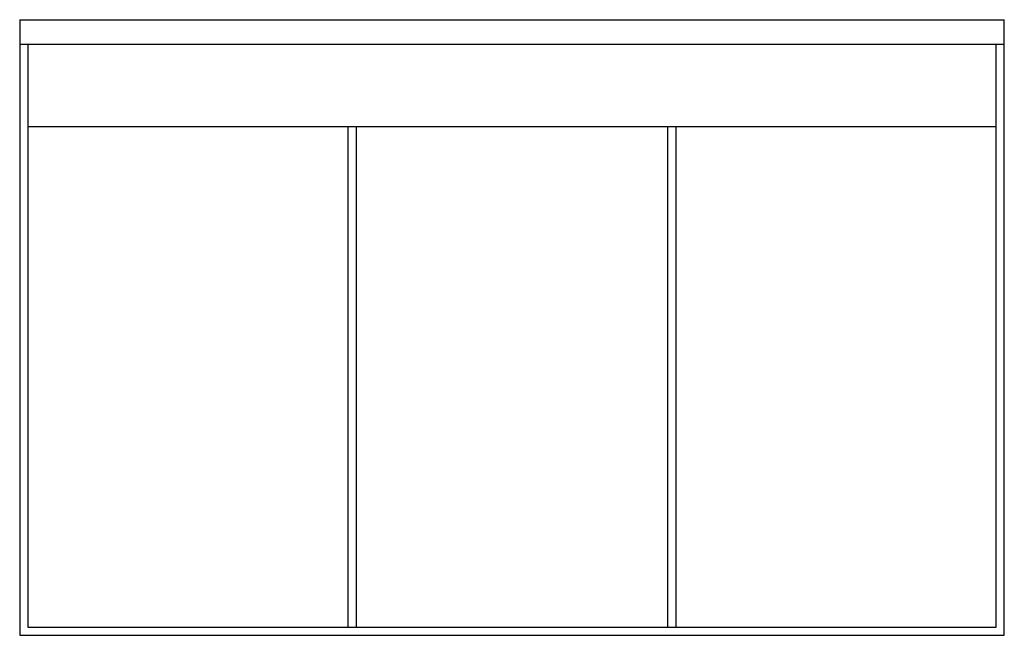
# Model space of a CAD drawing. Header units: millimetres. Extents: x -600 to 600, y -375 to 375.
import ezdxf

# ---------------------------------------------------------------- set-up
doc = ezdxf.new("R2010")
doc.units = ezdxf.units.MM

msp = doc.modelspace()

# ---------------------------------------------------------------- linework, layer by layer
at = {"color": 7, "linetype": 'Continuous', "lineweight": 25}
for p, q in [((-600, 375), (-600, -375)), ((-600, 375), (600, 375)), ((600, -375), (600, 375)), ((-600, 345), (600, 345)), ((-590, 345), (-590, -365)), ((590, -365), (590, 345)), ((-590, 245), (590, 245)), ((-200, 245), (-200, -365)), ((-190, 245), (-190, -365)), ((190, -365), (190, 245)), ((200, -365), (200, 245)), ((-590, -365), (590, -365)), ((-600, -375), (600, -375))]:
    msp.add_line(p, q, dxfattribs=at)

doc.saveas('drawing.dxf')
